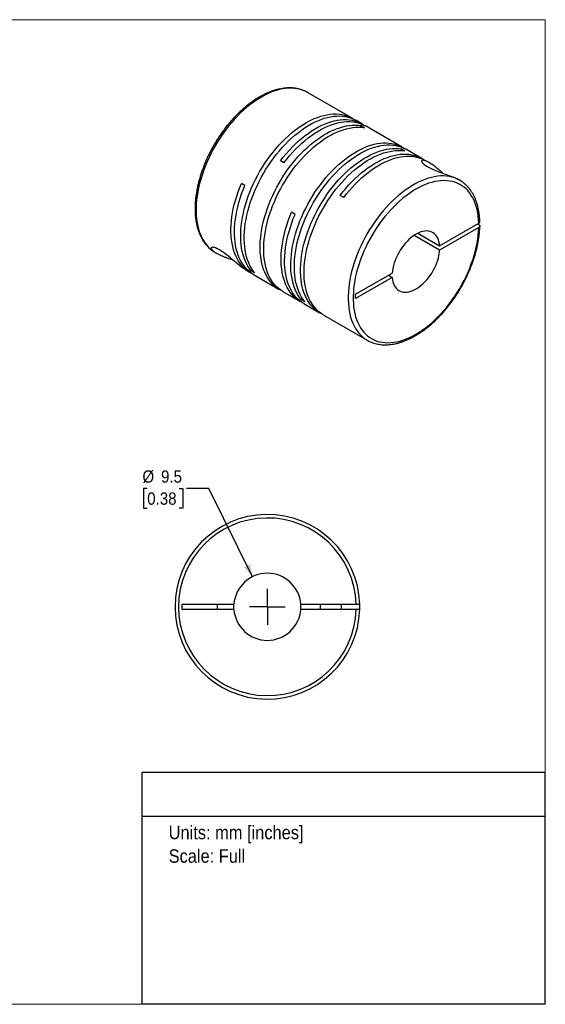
# Model space of a CAD drawing. Header units: millimetres. Extents: x 0 to 216, y 0 to 140.
# Tile 2 of 2: x 141 to 216, y 0 to 140. Entities that reach past the tile are written whole.
import ezdxf
from ezdxf.enums import TextEntityAlignment as Align

# ---------------------------------------------------------------- set-up
doc = ezdxf.new("R2010")
doc.units = ezdxf.units.MM
doc.header["$LTSCALE"] = 0.5
doc.linetypes.add('SLD-Solid', pattern=[0])
doc.layers.add('SLD-0', color=7, linetype='SLD-Solid', lineweight=25)
doc.layers.add('TEXT', color=140, linetype='SLD-Solid', lineweight=25)
doc.styles.add('SLDTEXTSTYLE0', font='GOTHIC.TTF', dxfattribs={"width": 0.913})
doc.dimstyles.new('SLDDIMSTYLE0', dxfattribs={"dimtxt": 1.75, "dimasz": 1.75, "dimexe": 0, "dimexo": 0.0625, "dimgap": 0.4375, "dimtad": 0, "dimtih": 1, "dimtoh": 1, "dimdec": 1, "dimrnd": 1e-09, "dimzin": 12, "dimdsep": 46, "dimtxsty": 'SLDTEXTSTYLE0', "dimsah": 1, "dimcen": 0, "dimadec": 0, "dimazin": 3, "dimtfac": 1, "dimtdec": 1, "dimtofl": 0, "dimtmove": 0, "dimatfit": 3, "dimfxl": 0, "dimfrac": 2, "dimtolj": 1, "dimtzin": 12, "dimarcsym": 0})

# ---------------------------------------------------------------- blocks, each defined once
blk = doc.blocks.new('SW_NOTE_0')
at = {"layer": 'TEXT', "color": 0, "insert": (0, 2.43), "char_height": 1.905, "attachment_point": 1, "style": 'SLDTEXTSTYLE0'}
blk.add_mtext('Units: mm [inches]', dxfattribs=at)
blk = doc.blocks.new('SW_NOTE_0_1')
at = {"layer": 'TEXT', "color": 0, "insert": (0, 2.43), "char_height": 1.905, "attachment_point": 1, "style": 'SLDTEXTSTYLE0'}
blk.add_mtext('Scale: Full', dxfattribs=at)
blk = doc.blocks.new('Block1')
at = {"layer": 'TEXT'}
for p, q in [((215.9, 32.88), (158.75, 32.88)), ((158.75, 0), (158.75, 32.88)), ((215.9, 0), (215.9, 32.88)), ((158.75, 26.7), (215.9, 26.7)), ((215.9, 0), (158.75, 0))]:
    blk.add_line(p, q, dxfattribs=at)
at = {"layer": 'TEXT', "color": 140}
for name, p in [('SW_NOTE_0', (162.49, 22.9)), ('SW_NOTE_0_1', (162.49, 19.56))]:
    blk.add_blockref(name, p, dxfattribs=at)
at = {"layer": 'TEXT', "color": 140, "style": 'SLDTEXTSTYLE0', "width": 0.913, "flags": 2}
for tag, height, p in [('AUTOATTR0', 2.12, (174.04, 28.35)), ('AUTOATTR1_0', 2.38, (166.91, 14.94)), ('AUTOATTR1_1', 2.38, (161.05, 11.86)), ('AUTOATTR1_2', 2.38, (164.49, 8.78))]:
    blk.add_attdef(tag, text='', height=height, dxfattribs=at).set_placement(p, align=Align.BOTTOM_LEFT)
blk = doc.blocks.new('Block2')
at = {"color": 7, "linetype": 'SLD-Solid', "lineweight": 18}
for p, q in [((0, 139.7), (215.9, 139.7)), ((0, 139.7), (0, 0)), ((215.9, 139.7), (215.9, 0)), ((0, 0), (215.9, 0))]:
    blk.add_line(p, q, dxfattribs=at)
blk = doc.blocks.new('_D_5')
at = {"layer": 'SLD-0'}
for p, q in [((159.45, 73.17), (158.91, 73.17)), ((158.91, 73.17), (158.91, 70.39)), ((163.97, 73.17), (164.51, 73.17)), ((164.51, 73.17), (164.51, 70.39)), ((168.21, 73.17), (165.04, 73.17)), ((174.38, 60.67), (168.21, 73.17)), ((158.91, 70.39), (159.45, 70.39)), ((164.51, 70.39), (163.97, 70.39))]:
    blk.add_line(p, q, dxfattribs=at)
blk.add_solid([(174.38, 60.67), (174.06, 62.46), (173.16, 62.02)], dxfattribs=at)
at = {"layer": 'SLD-0', "char_height": 1.75, "attachment_point": 1, "style": 'SLDTEXTSTYLE0'}
for s, insert in [('%%c', (158.77, 75.76)), ('9.5', (161.41, 75.76)), ('0.38', (159.45, 72.63))]:
    blk.add_mtext(s, dxfattribs=dict(at, insert=insert))
blk = doc.blocks.new('SW_CENTERMARKSYMBOL_2')
at = {"layer": 'SLD-0', "color": 0}
for q in [(0, 2.54), (-2.54, 0), (0, -2.54), (2.54, 0)]:
    blk.add_line((0, 0), q, dxfattribs=at)

msp = doc.modelspace()

# ---------------------------------------------------------------- linework, layer by layer
for p, q in [((188.52, 125.72), (182.19, 129.37)), ((182.21, 129.36), (182.19, 129.37)), ((189.9, 124.92), (189.02, 125.43)), ((190.25, 124.38), (189.75, 124.67)), ((189.75, 124.44), (189.75, 124.67)), ((195.62, 121.61), (190.4, 124.63)), ((195.98, 121.07), (195.47, 121.36)), ((195.47, 121.13), (195.47, 121.36)), ((198.38, 120.02), (196.13, 121.32)), ((178.83, 119.38), (178.33, 119.67)), ((199.42, 119.42), (198.88, 119.73)), ((173.31, 116.18), (172.8, 116.47)), ((203.76, 116.92), (203.57, 117.03)), ((187.31, 114.48), (186.81, 114.77)), ((180.41, 112.08), (179.91, 112.37)), ((200.92, 107.61), (206.47, 110.82)), ((206.47, 110.61), (206.29, 110.72)), ((200.92, 107), (197.29, 109.09)), ((197.82, 109.4), (200.92, 107.61)), ((206.47, 110.2), (200.92, 107)), ((169.09, 106.68), (169.28, 106.57)), ((173.43, 104.17), (174.04, 103.82)), ((174.18, 104.08), (174.38, 104.2)), ((174.69, 103.79), (174.18, 104.08)), ((174.54, 103.53), (178.18, 101.43)), ((189, 100.74), (194.2, 103.74)), ((193.67, 103.43), (194.2, 103.13)), ((194.2, 103.13), (189, 100.12)), ((178.68, 101.14), (181.15, 99.72)), ((189, 100.12), (189, 100.74)), ((181.29, 99.98), (181.49, 100.09)), ((181.79, 99.69), (181.29, 99.98)), ((181.65, 99.43), (183.9, 98.13)), ((184.41, 97.84), (190.66, 94.23)), ((190.66, 94.23), (190.67, 94.22)), ((164.39, 56.78), (171.74, 56.78)), ((164.39, 56.03), (164.39, 56.78)), ((171.74, 56.03), (164.39, 56.03)), ((169.39, 56.78), (169.39, 56.03)), ((171.73, 56.4), (171.74, 56.78)), ((171.74, 56.03), (171.73, 56.4)), ((181.24, 56.78), (189.09, 56.78)), ((189.09, 56.03), (181.24, 56.03)), ((183.99, 56.78), (183.99, 56.03)), ((186.99, 56.03), (186.99, 56.78))]:
    msp.add_line(p, q)
at = {"flags": 128}
for points in [[(182.19, 129.37), (182.18, 129.37), (181.84, 129.55), (181.49, 129.7), (181.12, 129.81), (180.73, 129.9), (180.33, 129.96), (179.92, 129.98), (179.5, 129.98), (179.07, 129.94), (178.63, 129.88), (178.19, 129.78), (177.73, 129.65), (177.27, 129.5), (176.81, 129.31), (176.34, 129.1), (175.87, 128.85), (175.41, 128.58), (174.94, 128.28), (174.47, 127.96), (174.01, 127.61), (173.55, 127.24), (173.09, 126.84), (172.65, 126.42), (172.21, 125.98), (171.78, 125.52), (171.36, 125.03), (170.95, 124.54), (170.55, 124.02), (170.16, 123.49), (169.79, 122.94), (169.44, 122.39), (169.1, 121.82), (168.77, 121.24), (168.47, 120.65), (168.18, 120.06), (167.91, 119.46), (167.66, 118.86), (167.43, 118.25), (167.23, 117.65), (167.04, 117.04), (166.88, 116.44), (166.74, 115.84), (166.62, 115.25), (166.52, 114.66), (166.45, 114.09), (166.4, 113.52), (166.38, 112.97), (166.38, 112.43), (166.4, 111.9), (166.45, 111.39), (166.52, 110.89), (166.61, 110.41), (166.73, 109.96), (166.87, 109.52), (167.03, 109.11), (167.21, 108.72), (167.42, 108.35), (167.65, 108), (167.89, 107.69), (168.16, 107.4), (168.45, 107.13), (168.75, 106.9), (169.07, 106.69), (169.09, 106.68)], [(174.18, 104.08), (173.94, 104.4), (173.72, 104.75), (173.52, 105.12), (173.34, 105.51), (173.18, 105.92), (173.04, 106.36), (172.93, 106.82), (172.84, 107.3), (172.77, 107.79), (172.73, 108.3), (172.71, 108.83), (172.71, 109.37), (172.74, 109.93), (172.79, 110.49), (172.86, 111.07), (172.96, 111.65), (173.08, 112.24), (173.22, 112.84), (173.39, 113.44), (173.57, 114.04), (173.78, 114.64), (174.01, 115.25), (174.26, 115.85), (174.53, 116.44), (174.81, 117.03), (175.12, 117.62), (175.44, 118.19), (175.78, 118.76), (176.14, 119.32), (176.51, 119.86), (176.89, 120.39), (177.29, 120.9), (177.7, 121.4), (178.12, 121.88), (178.55, 122.34), (178.99, 122.78), (179.43, 123.19), (179.88, 123.59), (180.34, 123.96), (180.8, 124.31), (181.27, 124.63), (181.73, 124.93), (182.2, 125.2), (182.67, 125.44), (183.13, 125.66), (183.6, 125.84), (184.05, 126), (184.51, 126.12), (184.95, 126.22), (185.39, 126.29), (185.82, 126.32), (186.24, 126.33), (186.65, 126.3), (187.05, 126.25), (187.43, 126.16), (187.8, 126.05), (188.15, 125.9), (188.49, 125.73), (188.76, 125.56)], [(174.69, 103.79), (174.44, 104.11), (174.22, 104.46), (174.02, 104.83), (173.84, 105.22), (173.68, 105.64), (173.54, 106.07), (173.43, 106.53), (173.34, 107.01), (173.27, 107.5), (173.23, 108.01), (173.21, 108.54), (173.21, 109.08), (173.24, 109.64), (173.29, 110.2), (173.36, 110.78), (173.46, 111.36), (173.58, 111.95), (173.72, 112.55), (173.89, 113.15), (174.07, 113.75), (174.28, 114.35), (174.51, 114.96), (174.76, 115.56), (175.03, 116.15), (175.32, 116.74), (175.62, 117.33), (175.94, 117.9), (176.28, 118.47), (176.64, 119.03), (177.01, 119.57), (177.39, 120.1), (177.79, 120.61), (178.2, 121.11), (178.62, 121.59), (179.05, 122.05), (179.49, 122.49), (179.93, 122.9), (180.39, 123.3), (180.84, 123.67), (181.31, 124.02), (181.77, 124.34), (182.24, 124.64), (182.7, 124.91), (183.17, 125.15), (183.64, 125.37), (184.1, 125.55), (184.55, 125.71), (185.01, 125.83), (185.45, 125.93), (185.89, 126), (186.32, 126.03), (186.74, 126.04), (187.15, 126.01), (187.55, 125.96), (187.93, 125.87), (188.3, 125.76), (188.66, 125.61), (189, 125.44), (189.02, 125.43)], [(178.43, 101.3), (178.15, 101.45), (177.83, 101.65), (177.53, 101.89), (177.24, 102.15), (176.98, 102.44), (176.73, 102.76), (176.51, 103.1), (176.3, 103.47), (176.12, 103.86), (175.96, 104.27), (175.82, 104.71), (175.7, 105.16), (175.61, 105.64), (175.54, 106.13), (175.49, 106.64), (175.47, 107.16), (175.47, 107.7), (175.49, 108.26), (175.54, 108.82), (175.61, 109.39), (175.7, 109.98), (175.82, 110.57), (175.96, 111.16), (176.12, 111.76), (176.3, 112.36), (176.51, 112.97), (176.73, 113.57), (176.98, 114.17), (177.24, 114.77), (177.53, 115.36), (177.83, 115.94), (178.15, 116.52), (178.49, 117.09), (178.84, 117.65), (179.21, 118.19), (179.59, 118.72), (179.99, 119.24), (180.4, 119.74), (180.81, 120.22), (181.24, 120.68), (181.68, 121.12), (182.12, 121.54), (182.58, 121.94), (183.03, 122.32), (183.49, 122.67), (183.96, 123), (184.43, 123.3), (184.89, 123.57), (185.36, 123.82), (185.82, 124.03), (186.29, 124.22), (186.75, 124.38), (187.2, 124.51), (187.65, 124.62), (188.08, 124.69), (188.52, 124.73), (188.94, 124.74), (189.35, 124.72), (189.75, 124.67)], [(178.68, 101.14), (178.65, 101.16), (178.33, 101.37), (178.03, 101.6), (177.75, 101.86), (177.48, 102.15), (177.23, 102.47), (177.01, 102.81), (176.8, 103.18), (176.62, 103.57), (176.46, 103.98), (176.32, 104.42), (176.2, 104.87), (176.11, 105.35), (176.04, 105.84), (175.99, 106.35), (175.97, 106.87), (175.97, 107.41), (175.99, 107.97), (176.04, 108.53), (176.11, 109.1), (176.2, 109.69), (176.32, 110.28), (176.46, 110.87), (176.62, 111.47), (176.8, 112.07), (177.01, 112.68), (177.23, 113.28), (177.48, 113.88), (177.75, 114.48), (178.03, 115.07), (178.33, 115.65), (178.65, 116.23), (178.99, 116.8), (179.35, 117.36), (179.71, 117.9), (180.1, 118.43), (180.49, 118.95), (180.9, 119.45), (181.32, 119.93), (181.74, 120.39), (182.18, 120.83), (182.63, 121.25), (183.08, 121.65), (183.54, 122.03), (184, 122.38), (184.46, 122.71), (184.93, 123.01), (185.39, 123.28), (185.86, 123.53), (186.33, 123.74), (186.79, 123.93), (187.25, 124.09), (187.7, 124.23), (188.15, 124.33), (188.59, 124.4), (189.02, 124.44), (189.44, 124.45), (189.85, 124.43), (190.25, 124.38)], [(178.33, 119.67), (178.73, 120.18), (179.14, 120.67), (179.56, 121.15), (179.99, 121.6), (180.43, 122.04), (180.87, 122.46), (181.33, 122.85), (181.79, 123.22), (182.25, 123.56), (182.71, 123.88), (183.18, 124.17), (183.65, 124.44), (184.11, 124.68), (184.58, 124.89), (185.04, 125.07), (185.5, 125.22), (185.95, 125.34), (186.39, 125.44), (186.83, 125.5), (187.26, 125.53), (187.68, 125.53), (188.08, 125.5), (188.48, 125.44), (188.86, 125.35), (189.23, 125.23), (189.58, 125.08), (189.92, 124.91), (190.14, 124.77)], [(178.83, 119.38), (179.23, 119.89), (179.64, 120.38), (180.06, 120.86), (180.49, 121.31), (180.93, 121.75), (181.38, 122.17), (181.83, 122.56), (182.29, 122.93), (182.75, 123.27), (183.22, 123.59), (183.68, 123.88), (184.15, 124.15), (184.62, 124.39), (185.08, 124.6), (185.54, 124.78), (186, 124.93), (186.45, 125.05), (186.9, 125.15), (187.33, 125.21), (187.76, 125.24), (188.18, 125.24), (188.59, 125.21), (188.98, 125.15), (189.36, 125.06), (189.73, 124.94), (190.09, 124.79), (190.4, 124.63)], [(181.29, 99.98), (181.05, 100.3), (180.82, 100.64), (180.62, 101.01), (180.44, 101.41), (180.28, 101.82), (180.15, 102.26), (180.03, 102.72), (179.94, 103.2), (179.88, 103.69), (179.83, 104.2), (179.81, 104.73), (179.82, 105.27), (179.84, 105.83), (179.89, 106.39), (179.97, 106.97), (180.06, 107.55), (180.18, 108.14), (180.33, 108.74), (180.49, 109.34), (180.68, 109.94), (180.89, 110.54), (181.11, 111.14), (181.36, 111.74), (181.63, 112.34), (181.92, 112.93), (182.23, 113.52), (182.55, 114.09), (182.89, 114.66), (183.24, 115.21), (183.61, 115.76), (184, 116.28), (184.4, 116.8), (184.8, 117.3), (185.22, 117.77), (185.65, 118.23), (186.09, 118.67), (186.54, 119.09), (186.99, 119.49), (187.45, 119.86), (187.91, 120.21), (188.37, 120.53), (188.84, 120.83), (189.31, 121.1), (189.77, 121.34), (190.24, 121.55), (190.7, 121.74), (191.16, 121.89), (191.61, 122.02), (192.06, 122.12), (192.5, 122.18), (192.93, 122.22), (193.35, 122.23), (193.75, 122.2), (194.15, 122.15), (194.54, 122.06), (194.91, 121.95), (195.26, 121.8), (195.6, 121.63), (195.87, 121.46)], [(181.79, 99.69), (181.55, 100.01), (181.33, 100.35), (181.12, 100.72), (180.94, 101.12), (180.79, 101.53), (180.65, 101.97), (180.54, 102.43), (180.45, 102.91), (180.38, 103.4), (180.34, 103.91), (180.32, 104.44), (180.32, 104.98), (180.35, 105.54), (180.4, 106.1), (180.47, 106.68), (180.57, 107.26), (180.69, 107.85), (180.83, 108.45), (180.99, 109.05), (181.18, 109.65), (181.39, 110.25), (181.62, 110.85), (181.87, 111.45), (182.13, 112.05), (182.42, 112.64), (182.73, 113.23), (183.05, 113.8), (183.39, 114.37), (183.75, 114.92), (184.12, 115.47), (184.5, 116), (184.9, 116.51), (185.31, 117.01), (185.73, 117.48), (186.16, 117.94), (186.59, 118.38), (187.04, 118.8), (187.49, 119.2), (187.95, 119.57), (188.41, 119.92), (188.88, 120.24), (189.34, 120.54), (189.81, 120.81), (190.28, 121.05), (190.74, 121.26), (191.2, 121.45), (191.66, 121.6), (192.11, 121.73), (192.56, 121.83), (193, 121.89), (193.43, 121.93), (193.85, 121.94), (194.26, 121.91), (194.65, 121.86), (195.04, 121.77), (195.41, 121.66), (195.76, 121.51), (196.1, 121.34), (196.13, 121.32)], [(184.16, 97.99), (183.88, 98.14), (183.56, 98.35), (183.26, 98.58), (182.97, 98.85), (182.71, 99.14), (182.46, 99.45), (182.23, 99.8), (182.03, 100.16), (181.85, 100.55), (181.68, 100.97), (181.54, 101.4), (181.43, 101.86), (181.33, 102.33), (181.26, 102.82), (181.22, 103.33), (181.19, 103.86), (181.19, 104.4), (181.22, 104.95), (181.26, 105.51), (181.33, 106.09), (181.43, 106.67), (181.54, 107.26), (181.68, 107.85), (181.85, 108.45), (182.03, 109.06), (182.23, 109.66), (182.46, 110.26), (182.71, 110.86), (182.97, 111.46), (183.26, 112.05), (183.56, 112.64), (183.88, 113.21), (184.22, 113.78), (184.57, 114.34), (184.94, 114.88), (185.32, 115.41), (185.72, 115.93), (186.12, 116.43), (186.54, 116.91), (186.97, 117.37), (187.41, 117.82), (187.85, 118.24), (188.3, 118.64), (188.76, 119.01), (189.22, 119.36), (189.69, 119.69), (190.15, 119.99), (190.62, 120.26), (191.09, 120.51), (191.55, 120.73), (192.01, 120.92), (192.47, 121.08), (192.93, 121.21), (193.37, 121.31), (193.81, 121.38), (194.24, 121.42), (194.66, 121.43), (195.08, 121.41), (195.47, 121.36)], [(184.41, 97.84), (184.38, 97.85), (184.06, 98.06), (183.76, 98.29), (183.47, 98.56), (183.21, 98.85), (182.96, 99.16), (182.74, 99.51), (182.53, 99.87), (182.35, 100.26), (182.19, 100.68), (182.05, 101.11), (181.93, 101.57), (181.84, 102.04), (181.77, 102.53), (181.72, 103.04), (181.7, 103.57), (181.7, 104.11), (181.72, 104.66), (181.77, 105.22), (181.84, 105.8), (181.93, 106.38), (182.05, 106.97), (182.19, 107.56), (182.35, 108.16), (182.53, 108.77), (182.74, 109.37), (182.96, 109.97), (183.21, 110.57), (183.47, 111.17), (183.76, 111.76), (184.06, 112.35), (184.38, 112.92), (184.72, 113.49), (185.07, 114.05), (185.44, 114.59), (185.82, 115.12), (186.22, 115.64), (186.63, 116.14), (187.04, 116.62), (187.47, 117.08), (187.91, 117.53), (188.35, 117.95), (188.81, 118.35), (189.26, 118.72), (189.72, 119.07), (190.19, 119.4), (190.66, 119.7), (191.12, 119.97), (191.59, 120.22), (192.05, 120.44), (192.52, 120.63), (192.97, 120.79), (193.43, 120.92), (193.87, 121.02), (194.31, 121.09), (194.75, 121.13), (195.17, 121.14), (195.58, 121.12), (195.98, 121.07)], [(186.81, 114.77), (187.21, 115.28), (187.62, 115.77), (188.04, 116.25), (188.47, 116.71), (188.91, 117.14), (189.36, 117.56), (189.81, 117.95), (190.27, 118.32), (190.73, 118.66), (191.2, 118.98), (191.67, 119.28), (192.13, 119.54), (192.6, 119.78), (193.06, 119.99), (193.53, 120.17), (193.98, 120.32), (194.43, 120.44), (194.88, 120.54), (195.32, 120.6), (195.74, 120.63), (196.16, 120.63), (196.57, 120.6), (196.97, 120.54), (197.35, 120.45), (197.72, 120.34), (198.07, 120.19), (198.41, 120.01), (198.63, 119.87)], [(187.31, 114.48), (187.71, 114.99), (188.12, 115.48), (188.54, 115.96), (188.97, 116.41), (189.41, 116.85), (189.86, 117.26), (190.31, 117.66), (190.77, 118.02), (191.23, 118.37), (191.69, 118.69), (192.16, 118.98), (192.63, 119.25), (193.09, 119.48), (193.56, 119.69), (194.02, 119.88), (194.47, 120.03), (194.92, 120.15), (195.37, 120.24), (195.8, 120.31), (196.23, 120.34), (196.65, 120.34), (197.06, 120.32), (197.45, 120.26), (197.83, 120.17), (198.2, 120.05), (198.56, 119.9), (198.88, 119.73)], [(201.34, 117.92), (201.31, 117.95), (201.14, 118.11), (200.97, 118.26), (200.74, 118.46), (200.56, 118.61), (200.41, 118.73), (200.29, 118.83), (200.13, 118.95), (199.98, 119.05), (199.85, 119.15), (199.67, 119.27), (199.5, 119.38), (199.34, 119.47), (199.2, 119.54), (199.07, 119.61), (198.89, 119.68), (198.74, 119.73), (198.61, 119.75), (198.51, 119.76), (198.43, 119.74), (198.37, 119.7), (198.36, 119.64), (198.38, 119.56), (198.44, 119.46), (198.54, 119.34), (198.68, 119.21), (198.86, 119.07), (199.07, 118.93), (199.33, 118.78), (199.61, 118.63), (199.92, 118.49), (200.24, 118.35), (200.57, 118.21), (200.91, 118.08), (201.25, 117.96), (201.56, 117.85), (201.88, 117.73), (202.08, 117.66), (202.28, 117.59), (202.47, 117.52), (202.8, 117.39), (203.11, 117.26), (203.39, 117.12), (203.39, 117.12)], [(203.74, 116.93), (203.4, 117.1), (203.04, 117.25), (202.67, 117.37), (202.29, 117.45), (201.89, 117.51), (201.48, 117.53), (201.06, 117.53), (200.62, 117.49), (200.18, 117.42), (199.74, 117.32), (199.28, 117.2), (198.82, 117.04), (198.36, 116.85), (197.89, 116.64), (197.43, 116.39), (196.96, 116.12), (196.49, 115.82), (196.02, 115.5), (195.56, 115.15), (195.1, 114.77), (194.65, 114.38), (194.2, 113.96), (193.76, 113.51), (193.33, 113.05), (192.91, 112.57), (192.5, 112.07), (192.1, 111.55), (191.72, 111.02), (191.35, 110.47), (190.99, 109.92), (190.65, 109.35), (190.33, 108.77), (190.02, 108.18), (189.74, 107.59), (189.47, 106.99), (189.22, 106.39), (188.99, 105.78), (188.79, 105.18), (188.6, 104.57), (188.44, 103.97), (188.3, 103.37), (188.18, 102.78), (188.09, 102.2), (188.02, 101.62), (187.97, 101.05), (187.95, 100.5), (187.95, 99.96), (187.97, 99.43), (188.02, 98.92), (188.09, 98.43), (188.18, 97.95), (188.3, 97.49), (188.44, 97.06), (188.6, 96.64), (188.79, 96.25), (188.99, 95.89), (189.22, 95.54), (189.47, 95.23), (189.74, 94.94), (190.02, 94.67), (190.33, 94.44), (190.65, 94.23), (190.66, 94.23)], [(174.3, 103.69), (174.05, 103.82), (173.73, 104.02), (173.42, 104.25), (173.14, 104.51), (172.87, 104.8), (172.62, 105.11), (172.39, 105.45), (172.19, 105.81), (172, 106.2), (171.84, 106.61), (171.7, 107.04), (171.58, 107.5), (171.48, 107.97), (171.41, 108.46), (171.36, 108.96), (171.33, 109.49), (171.33, 110.02), (171.35, 110.57), (171.39, 111.13), (171.46, 111.71), (171.55, 112.29), (171.66, 112.87), (171.8, 113.47), (171.96, 114.07), (172.14, 114.67), (172.34, 115.27), (172.56, 115.87), (172.8, 116.47)], [(174.54, 103.53), (174.24, 103.72), (173.94, 103.95), (173.65, 104.21), (173.38, 104.5), (173.13, 104.81), (172.9, 105.15), (172.69, 105.51), (172.51, 105.9), (172.34, 106.31), (172.2, 106.74), (172.08, 107.19), (171.98, 107.67), (171.91, 108.16), (171.86, 108.66), (171.83, 109.19), (171.83, 109.72), (171.85, 110.27), (171.89, 110.84), (171.96, 111.41), (172.05, 111.99), (172.16, 112.58), (172.3, 113.17), (172.46, 113.77), (172.64, 114.37), (172.84, 114.98), (173.06, 115.58), (173.31, 116.18)], [(206.47, 110.82), (206.44, 111.33), (206.39, 111.83), (206.32, 112.31), (206.22, 112.77), (206.11, 113.21), (205.96, 113.64), (205.8, 114.04), (205.62, 114.41), (205.41, 114.77), (205.18, 115.1), (204.94, 115.4), (204.67, 115.68), (204.38, 115.92), (204.08, 116.15), (203.76, 116.34), (203.42, 116.5), (203.07, 116.64), (202.7, 116.74), (202.32, 116.81), (201.93, 116.86), (201.52, 116.87), (201.11, 116.86), (200.68, 116.81), (200.25, 116.73), (199.81, 116.62), (199.36, 116.49), (198.91, 116.32), (198.46, 116.12), (198, 115.9), (197.54, 115.65), (197.08, 115.37), (196.63, 115.06), (196.17, 114.73), (195.72, 114.38), (195.28, 114), (194.84, 113.59), (194.4, 113.17), (193.98, 112.72), (193.57, 112.26), (193.16, 111.78), (192.77, 111.28), (192.39, 110.76), (192.02, 110.23), (191.67, 109.69), (191.34, 109.14), (191.02, 108.57), (190.71, 108), (190.43, 107.42), (190.16, 106.84), (189.92, 106.25), (189.69, 105.66), (189.49, 105.07), (189.31, 104.48), (189.14, 103.89), (189, 103.3), (188.89, 102.72), (188.79, 102.15), (188.72, 101.59), (188.68, 101.03), (188.65, 100.49), (188.65, 99.96), (188.68, 99.45), (188.72, 98.95), (188.79, 98.47), (188.89, 98), (189, 97.56), (189.14, 97.14), (189.31, 96.73), (189.49, 96.35), (189.69, 96), (189.92, 95.67), (190.16, 95.36), (190.43, 95.09), (190.71, 94.83), (191.02, 94.61), (191.34, 94.42), (191.67, 94.25), (192.02, 94.11), (192.39, 94.01), (192.77, 93.93), (193.16, 93.88), (193.57, 93.87), (193.98, 93.88), (194.4, 93.93), (194.84, 94), (195.28, 94.11), (195.72, 94.24), (196.17, 94.41), (196.63, 94.6), (197.08, 94.82), (197.54, 95.07), (198, 95.35), (198.46, 95.65), (198.91, 95.98), (199.36, 96.33), (199.81, 96.71), (200.25, 97.11), (200.68, 97.54), (201.11, 97.98), (201.52, 98.44), (201.93, 98.92), (202.32, 99.42), (202.7, 99.94), (203.07, 100.46), (203.42, 101.01), (203.76, 101.56), (204.08, 102.12), (204.38, 102.69), (204.67, 103.27), (204.94, 103.86), (205.18, 104.44), (205.41, 105.04), (205.62, 105.63), (205.8, 106.22), (205.96, 106.81), (206.11, 107.39), (206.22, 107.97), (206.32, 108.54), (206.39, 109.11), (206.44, 109.66), (206.47, 110.2)], [(203.76, 116.92), (203.74, 116.93), (203.74, 116.93)], [(181.4, 99.58), (181.17, 99.71), (180.85, 99.91), (180.54, 100.14), (180.25, 100.4), (179.98, 100.69), (179.74, 101), (179.51, 101.34), (179.3, 101.7), (179.11, 102.09), (178.95, 102.5), (178.81, 102.93), (178.69, 103.38), (178.59, 103.85), (178.52, 104.34), (178.46, 104.85), (178.44, 105.37), (178.43, 105.91), (178.45, 106.46), (178.5, 107.02), (178.57, 107.6), (178.66, 108.18), (178.77, 108.77), (178.9, 109.36), (179.06, 109.96), (179.24, 110.56), (179.45, 111.16), (179.67, 111.77), (179.91, 112.37)], [(181.65, 99.43), (181.35, 99.62), (181.04, 99.85), (180.76, 100.11), (180.49, 100.4), (180.24, 100.71), (180.01, 101.05), (179.8, 101.41), (179.61, 101.8), (179.45, 102.21), (179.31, 102.64), (179.19, 103.09), (179.09, 103.56), (179.02, 104.05), (178.97, 104.56), (178.94, 105.08), (178.94, 105.62), (178.96, 106.17), (179, 106.73), (179.07, 107.31), (179.16, 107.89), (179.27, 108.48), (179.41, 109.07), (179.57, 109.67), (179.75, 110.27), (179.95, 110.87), (180.17, 111.48), (180.41, 112.08)], [(200.92, 107.61), (200.88, 107.92), (200.82, 108.21), (200.74, 108.48), (200.64, 108.73), (200.51, 108.95), (200.36, 109.15), (200.19, 109.32), (200, 109.46), (199.79, 109.57), (199.57, 109.65), (199.33, 109.7), (199.08, 109.72), (198.82, 109.7), (198.55, 109.66), (198.27, 109.58), (197.99, 109.47), (197.7, 109.34), (197.42, 109.17), (197.13, 108.98), (196.85, 108.76), (196.57, 108.52), (196.3, 108.25), (196.04, 107.96), (195.79, 107.65), (195.55, 107.33), (195.33, 106.99), (195.12, 106.64), (194.93, 106.28), (194.76, 105.92), (194.61, 105.55), (194.48, 105.18), (194.38, 104.81), (194.3, 104.45), (194.24, 104.09), (194.2, 103.74)], [(173.43, 104.18), (173.37, 104.21), (173.24, 104.29), (173.1, 104.38), (172.9, 104.53), (172.69, 104.69), (172.48, 104.86), (172.27, 105.04), (172.02, 105.25), (171.76, 105.46), (171.5, 105.69), (171.24, 105.91), (170.96, 106.14), (170.67, 106.36), (170.39, 106.57), (170.11, 106.77), (169.84, 106.94), (169.59, 107.09), (169.35, 107.21), (169.13, 107.31), (168.94, 107.37), (168.79, 107.4), (168.66, 107.41), (168.57, 107.39), (168.52, 107.35), (168.51, 107.29), (168.51, 107.24), (168.54, 107.18), (168.58, 107.12), (168.69, 106.99), (168.86, 106.85), (169.09, 106.69), (169.09, 106.69)], [(194.2, 103.13), (194.24, 102.82), (194.3, 102.53), (194.38, 102.26), (194.48, 102.01), (194.61, 101.79), (194.76, 101.59), (194.93, 101.42), (195.12, 101.28), (195.33, 101.17), (195.55, 101.09), (195.79, 101.04), (196.04, 101.02), (196.3, 101.04), (196.57, 101.08), (196.85, 101.16), (197.13, 101.27), (197.42, 101.4), (197.7, 101.57), (197.99, 101.76), (198.27, 101.98), (198.55, 102.22), (198.82, 102.49), (199.08, 102.78), (199.33, 103.09), (199.57, 103.41), (199.79, 103.75), (200, 104.1), (200.19, 104.46), (200.36, 104.82), (200.51, 105.19), (200.64, 105.56), (200.74, 105.93), (200.82, 106.29), (200.88, 106.65), (200.92, 107)]]:
    msp.add_lwpolyline(points, dxfattribs=at)
for radius, start, end in [(13.1, 1.6404, 358.3596), (12.6, 1.7055, 358.2945), (4.76, 4.5162, 175.4838), (4.76, 184.5162, 355.4838), (4.76, 355.4838, 4.5162), (13.1, 358.3596, 1.6404)]:
    msp.add_arc((176.49, 56.4), radius, start, end)
for points, knots in [([(182.2, 129.36), (182.16, 129.38), (182.02, 129.47), (181.75, 129.6), (181.4, 129.74), (181.04, 129.85), (180.66, 129.94), (180.28, 129.99), (179.88, 130.03), (179.47, 130.03), (179.05, 130), (178.63, 129.95), (178.2, 129.87), (177.76, 129.76), (177.31, 129.63), (176.87, 129.47), (176.42, 129.28), (175.97, 129.06), (175.52, 128.82), (175.06, 128.56), (174.62, 128.27), (174.17, 127.95), (173.73, 127.62), (173.29, 127.26), (172.86, 126.88), (172.43, 126.48), (172.01, 126.06), (171.6, 125.63), (171.2, 125.17), (170.81, 124.7), (170.43, 124.22), (170.07, 123.72), (169.71, 123.21), (169.37, 122.69), (169.04, 122.15), (168.73, 121.61), (168.43, 121.06), (168.15, 120.5), (167.89, 119.94), (167.64, 119.37), (167.42, 118.8), (167.21, 118.22), (167.02, 117.65), (166.85, 117.08), (166.7, 116.51), (166.57, 115.94), (166.46, 115.38), (166.37, 114.82), (166.3, 114.27), (166.25, 113.73), (166.23, 113.19), (166.23, 112.67), (166.25, 112.16), (166.29, 111.66), (166.35, 111.18), (166.44, 110.71), (166.55, 110.26), (166.68, 109.83), (166.83, 109.41), (167, 109.02), (167.19, 108.64), (167.4, 108.29), (167.64, 107.96), (167.89, 107.66), (168.16, 107.38), (168.44, 107.12), (168.74, 106.9), (168.96, 106.75), (169.08, 106.68), (169.09, 106.68)], [0, 0, 0, 0, 0.004961, 0.019788, 0.034617, 0.049466, 0.064353, 0.079294, 0.094297, 0.109368, 0.124507, 0.13971, 0.15497, 0.170278, 0.185624, 0.200999, 0.216395, 0.231805, 0.247222, 0.262641, 0.278058, 0.293472, 0.30888, 0.324282, 0.339677, 0.355065, 0.370447, 0.385823, 0.401193, 0.416558, 0.431919, 0.447276, 0.462631, 0.477983, 0.493334, 0.508684, 0.524035, 0.539387, 0.554741, 0.570097, 0.585456, 0.600819, 0.616187, 0.631561, 0.646941, 0.662328, 0.677723, 0.693126, 0.708537, 0.723956, 0.739383, 0.754817, 0.770256, 0.785698, 0.801139, 0.816573, 0.831995, 0.847396, 0.862767, 0.878098, 0.89338, 0.908602, 0.923757, 0.938841, 0.953854, 0.968801, 0.983693, 0.998544, 1, 1, 1, 1]), ([(203.39, 117.12), (203.44, 117.1), (203.5, 117.07), (203.55, 117.04), (203.57, 117.03)], [0, 0, 0, 0, 0.70858, 1, 1, 1, 1]), ([(206.61, 111.02), (206.61, 111.11), (206.6, 111.37), (206.57, 111.8), (206.51, 112.28), (206.43, 112.76), (206.33, 113.21), (206.21, 113.65), (206.06, 114.07), (205.9, 114.47), (205.71, 114.85), (205.5, 115.21), (205.28, 115.54), (205.03, 115.86), (204.77, 116.14), (204.49, 116.41), (204.19, 116.64), (203.94, 116.81), (203.78, 116.9), (203.74, 116.93)], [0, 0, 0, 0, 0.0335618, 0.0971005, 0.1606525, 0.224184, 0.2876705, 0.3510818, 0.4143822, 0.4775314, 0.5404871, 0.6032089, 0.6656627, 0.7278267, 0.7896958, 0.8512854, 0.912633, 0.9737959, 1, 1, 1, 1]), ([(190.67, 94.22), (190.69, 94.21), (190.82, 94.13), (191.07, 94.01), (191.42, 93.87), (191.78, 93.76), (192.15, 93.67), (192.54, 93.61), (192.94, 93.57), (193.34, 93.57), (193.76, 93.59), (194.19, 93.64), (194.62, 93.72), (195.06, 93.82), (195.5, 93.96), (195.94, 94.12), (196.39, 94.31), (196.84, 94.52), (197.3, 94.76), (197.75, 95.02), (198.2, 95.31), (198.64, 95.62), (199.08, 95.96), (199.52, 96.31), (199.96, 96.69), (200.38, 97.09), (200.8, 97.5), (201.21, 97.94), (201.61, 98.39), (202, 98.86), (202.38, 99.34), (202.75, 99.84), (203.11, 100.35), (203.45, 100.87), (203.78, 101.41), (204.09, 101.95), (204.39, 102.5), (204.67, 103.06), (204.94, 103.62), (205.18, 104.19), (205.41, 104.76), (205.62, 105.33), (205.82, 105.9), (205.99, 106.48), (206.14, 107.05), (206.27, 107.62), (206.38, 108.18), (206.47, 108.74), (206.54, 109.29), (206.59, 109.82), (206.61, 110.19), (206.61, 110.38), (206.61, 110.41)], [0, 0, 0, 0, 0.003683, 0.023762, 0.043841, 0.063946, 0.084102, 0.104328, 0.124638, 0.145041, 0.165535, 0.186116, 0.206775, 0.227501, 0.248279, 0.269097, 0.289945, 0.310811, 0.331687, 0.352568, 0.373446, 0.39432, 0.415186, 0.436044, 0.456892, 0.477732, 0.498562, 0.519385, 0.540199, 0.561007, 0.581809, 0.602606, 0.623399, 0.644189, 0.664977, 0.685765, 0.706553, 0.727342, 0.748133, 0.768928, 0.789726, 0.810531, 0.831342, 0.85216, 0.872987, 0.893824, 0.91467, 0.935528, 0.956396, 0.977276, 0.997062, 1, 1, 1, 1]), ([(206.47, 110.82), (206.49, 110.83), (206.54, 110.87), (206.59, 110.93), (206.61, 110.98), (206.61, 111.01), (206.61, 111.03)], [0, 0, 0, 0, 0.293523, 0.573311, 0.839357, 1, 1, 1, 1]), ([(206.47, 110.61), (206.48, 110.6), (206.51, 110.58), (206.55, 110.55), (206.59, 110.5), (206.61, 110.46), (206.61, 110.41), (206.61, 110.36), (206.58, 110.3), (206.53, 110.25), (206.49, 110.22), (206.47, 110.2)], [0, 0, 0, 0, 0.088954, 0.183449, 0.283484, 0.389059, 0.500174, 0.616827, 0.739017, 0.866742, 1, 1, 1, 1]), ([(169.09, 106.69), (169.13, 106.66), (169.22, 106.61), (169.37, 106.52), (169.54, 106.43), (169.73, 106.34), (169.91, 106.25), (170.09, 106.17), (170.26, 106.1), (170.45, 106.03), (170.64, 105.96), (170.83, 105.89), (171.04, 105.82), (171.26, 105.74), (171.43, 105.69), (171.53, 105.66), (171.54, 105.65)], [0, 0, 0, 0, 0.074301, 0.152629, 0.235007, 0.321455, 0.411992, 0.474459, 0.54344, 0.618939, 0.687519, 0.756217, 0.825033, 0.908798, 0.986598, 1, 1, 1, 1]), ([(189.09, 56.78), (189.11, 56.78), (189.16, 56.78), (189.23, 56.78), (189.29, 56.78), (189.35, 56.78), (189.4, 56.78), (189.45, 56.78), (189.49, 56.78), (189.52, 56.78), (189.55, 56.78), (189.56, 56.78), (189.58, 56.78), (189.59, 56.78), (189.59, 56.78), (189.59, 56.78)], [0, 0, 0, 0, 0.09287, 0.183082, 0.270637, 0.355534, 0.437774, 0.517355, 0.594278, 0.668543, 0.74015, 0.809099, 0.87539, 0.939023, 1, 1, 1, 1]), ([(189.59, 56.03), (189.59, 56.03), (189.58, 56.03), (189.57, 56.03), (189.54, 56.03), (189.5, 56.03), (189.44, 56.03), (189.37, 56.03), (189.29, 56.03), (189.19, 56.03), (189.12, 56.03), (189.09, 56.03)], [0, 0, 0, 0, 0.088954, 0.183449, 0.283484, 0.389059, 0.500174, 0.616827, 0.739017, 0.866742, 1, 1, 1, 1])]:
    msp.add_open_spline(points, degree=3, knots=knots)

# ---------------------------------------------------------------- block references
at = {"color": 7, "linetype": 'Continuous'}
for name in ['Block2', 'Block1']:
    msp.add_blockref(name, (0, 0), dxfattribs=at)
at = {"layer": 'SLD-0'}
msp.add_blockref('SW_CENTERMARKSYMBOL_2', (176.49, 56.4), dxfattribs=at)

# ---------------------------------------------------------------- dimensions: what is measured, and where the dimension line sits
dim = msp.add_diameter_dim_2p(p1=(178.6, 52.13), p2=(174.38, 60.67), dimstyle='SLDDIMSTYLE0', dxfattribs=at)
dim.commit()
dim.dimension.update_dxf_attribs({"geometry": '_D_5', "text_midpoint": (161.71, 73.17), "dimtype": 163})

doc.saveas('drawing.dxf')
